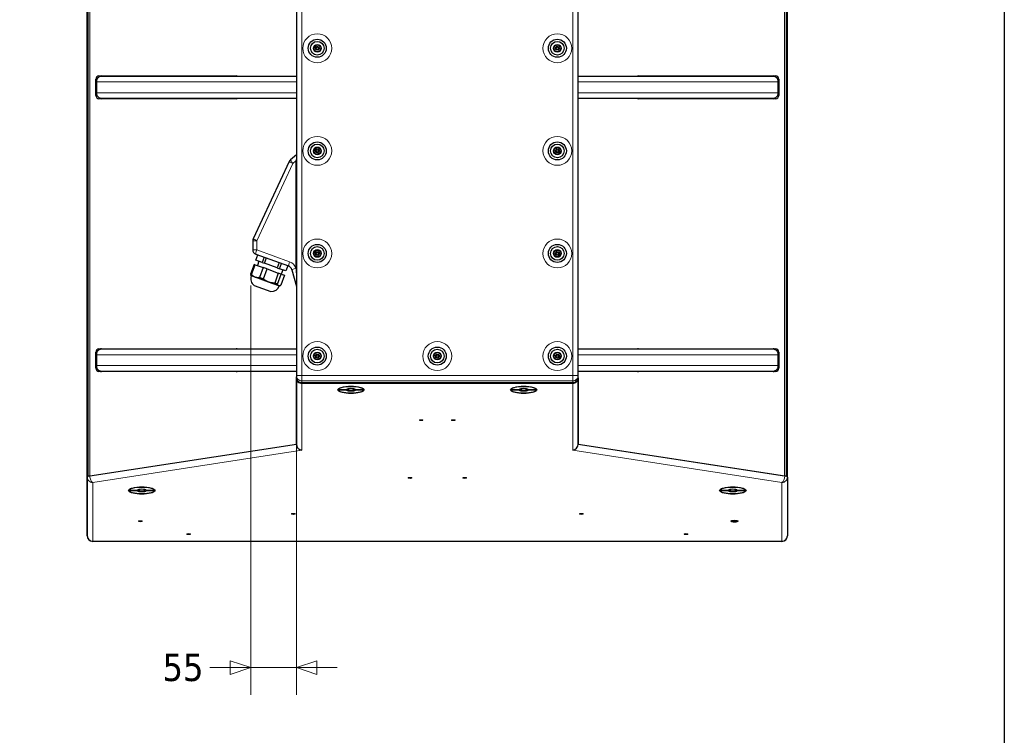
# Model space of a CAD drawing. Header units: millimetres. Extents: x 90 to 4365, y 90 to 3088.
# Tile 40 of 41: x 3282 to 4365, y 1507 to 2294. Entities that reach past the tile are written whole.
import ezdxf

# ---------------------------------------------------------------- set-up
doc = ezdxf.new("R2010")
doc.units = ezdxf.units.MM
doc.header["$LTSCALE"] = 15
doc.layers.add('Border (ISO)', color=7, linetype='Continuous', lineweight=25)
doc.layers.add('Visibile (ISO)', color=7, linetype='Continuous', lineweight=25)
doc.layers.add('Quota (ISO)', color=7, linetype='Continuous', lineweight=15, true_color=0x008000)
doc.layers.add('Visibile sottile (ISO)', color=9, linetype='Continuous', lineweight=18, true_color=0x808080)
doc.styles.add('Testo nota (ISO)', font='tahoma.ttf')
doc.dimstyles.new('Default (ISO)', dxfattribs={"dimscale": 15, "dimtxt": 2, "dimasz": 1.5, "dimexe": 2, "dimexo": 0.5, "dimgap": 0.5, "dimtad": 1, "dimtoh": 1, "dimrnd": 1e-08, "dimtxsty": 'Testo nota (ISO)', "dimblk": 'Filled-1', "dimcen": 0.09, "dimdle": 10, "dimclrd": 256, "dimclre": 256, "dimclrt": 256, "dimazin": 2, "dimtfac": 0.75, "dimtmove": 0, "dimatfit": 3, "dimfxl": 0, "dimtolj": 1, "dimtzin": 0, "dimlwd": -1, "dimlwe": -1, "dimarcsym": 0})

# ---------------------------------------------------------------- blocks, each defined once
blk = doc.blocks.new('Bordi Bordo di default')
at = {"layer": 'Border (ISO)', "flags": 128}
blk.add_lwpolyline([(6, 6), (6, 204), (291, 204), (291, 6), (6, 6)], dxfattribs=at)
blk = doc.blocks.new('Filled-1')
at = {"color": 0}
for p, q in [((0, 0), (-1, 0.333)), ((-1, 0.333), (-1, -0.333)), ((-1, 0), (0, 0)), ((-1, -0.333), (0, 0))]:
    blk.add_line(p, q, dxfattribs=at)
at = {"color": 0, "flags": 128}
blk.add_lwpolyline([(-1, -0.333), (0, 0), (-1, 0.333), (-1, -0.333)], dxfattribs=at)
at = {"color": 0}
blk.add_solid([(-1, -0.333), (0, 0), (-1, 0.333), (-1, -0.333)], dxfattribs=at)
blk = doc.blocks.new('*D31')
at = {"layer": 'Defpoints', "color": 0, "transparency": 16777216}
for p in [(3536.3, 2009.4), (3586.4, 1902.9), (3586.4, 1581.7)]:
    blk.add_point(p, dxfattribs=at)
at = {"layer": 'Quota (ISO)', "transparency": 16777216}
for p, q in [((3536.3, 2001.9), (3536.3, 1551.7)), ((3586.4, 1895.4), (3586.4, 1551.7)), ((3513.8, 1581.7), (3491.3, 1581.7)), ((3586.4, 1581.7), (3536.3, 1581.7)), ((3608.9, 1581.7), (3631.4, 1581.7))]:
    blk.add_line(p, q, dxfattribs=at)
at = {"layer": 'Quota (ISO)', "transparency": 16777216, "xscale": 22.5, "yscale": 22.5, "zscale": 22.5}
blk.add_blockref('Filled-1', (3536.3, 1581.7), dxfattribs=at)
at = {"layer": 'Quota (ISO)', "transparency": 16777216, "xscale": 22.5, "yscale": 22.5, "zscale": 22.5, "rotation": 180}
blk.add_blockref('Filled-1', (3586.4, 1581.7), dxfattribs=at)
at = {"layer": 'Quota (ISO)', "transparency": 16777216, "insert": (3428, 1581.7), "char_height": 30, "attachment_point": 4, "style": 'Testo nota (ISO)'}
blk.add_mtext('\\A1; 55', dxfattribs=at)

msp = doc.modelspace()

# ---------------------------------------------------------------- linework, layer by layer
at = {"layer": 'Visibile (ISO)'}
for p, q in [((3356.444, 1791.066), (3356.444, 2648.43)), ((3357.247, 2647.654), (3357.247, 1791.842)), ((3357.247, 2647.654), (3357.247, 1791.842)), ((4125.64, 2647.654), (4125.64, 1791.842)), ((4125.64, 1791.842), (4125.64, 2647.654)), ((4126.444, 1791.066), (4126.444, 2648.43)), ((3586.444, 2511.27), (3586.444, 1902.878)), ((3896.444, 1902.878), (3896.444, 2511.27)), ((3607.182, 2263.135), (3608.715, 2264.862)), ((3608.715, 2264.862), (3610.977, 2264.397)), ((3610.977, 2264.397), (3611.706, 2262.205)), ((3871.182, 2263.135), (3872.715, 2264.862)), ((3872.715, 2264.862), (3874.977, 2264.397)), ((3874.977, 2264.397), (3875.706, 2262.205)), ((3607.91, 2260.944), (3607.182, 2263.135)), ((3610.172, 2260.479), (3607.91, 2260.944)), ((3611.706, 2262.205), (3610.172, 2260.479)), ((3871.91, 2260.944), (3871.182, 2263.135)), ((3874.172, 2260.479), (3871.91, 2260.944)), ((3875.706, 2262.205), (3874.172, 2260.479)), ((3369.128, 2232.248), (3520.329, 2232.248)), ((3586.444, 2231.748), (3371.784, 2231.748)), ((4111.103, 2231.748), (3896.444, 2231.748)), ((3962.558, 2232.248), (4113.759, 2232.248)), ((3366.011, 2210.848), (3366.011, 2228.648)), ((3366.444, 2225.748), (3366.444, 2213.748)), ((4116.444, 2213.748), (4116.444, 2225.748)), ((4116.877, 2228.648), (4116.877, 2210.848)), ((3520.329, 2207.248), (3369.128, 2207.248)), ((3371.784, 2207.748), (3586.444, 2207.748)), ((3896.444, 2207.748), (4111.103, 2207.748)), ((4113.759, 2207.248), (3962.558, 2207.248)), ((3586.444, 2145.469), (3579.855, 2139.94)), ((3607.182, 2150.335), (3608.715, 2152.062)), ((3607.91, 2148.144), (3607.182, 2150.335)), ((3610.172, 2147.679), (3607.91, 2148.144)), ((3608.715, 2152.062), (3610.977, 2151.597)), ((3611.706, 2149.405), (3610.172, 2147.679)), ((3610.977, 2151.597), (3611.706, 2149.405)), ((3871.182, 2150.335), (3872.715, 2152.062)), ((3871.91, 2148.144), (3871.182, 2150.335)), ((3874.172, 2147.679), (3871.91, 2148.144)), ((3872.715, 2152.062), (3874.977, 2151.597)), ((3875.706, 2149.405), (3874.172, 2147.679)), ((3874.977, 2151.597), (3875.706, 2149.405)), ((3578.537, 2138.223), (3538.912, 2053.246)), ((3538.444, 2051.133), (3538.444, 2041.148)), ((3541.734, 2036.45), (3577.761, 2023.337)), ((3607.182, 2037.535), (3608.715, 2039.262)), ((3607.91, 2035.344), (3607.182, 2037.535)), ((3608.715, 2039.262), (3610.977, 2038.797)), ((3611.706, 2036.605), (3610.172, 2034.879)), ((3610.977, 2038.797), (3611.706, 2036.605)), ((3871.182, 2037.535), (3872.715, 2039.262)), ((3871.91, 2035.344), (3871.182, 2037.535)), ((3872.715, 2039.262), (3874.977, 2038.797)), ((3875.706, 2036.605), (3874.172, 2034.879)), ((3874.977, 2038.797), (3875.706, 2036.605)), ((3540.12, 2025.118), (3536.136, 2014.173)), ((3541.166, 2024.738), (3540.12, 2025.118)), ((3541.962, 2029.769), (3544.083, 2035.595)), ((3548.81, 2027.276), (3541.962, 2029.769)), ((3545.251, 2028.572), (3543.541, 2023.873)), ((3550.93, 2033.102), (3548.81, 2027.276)), ((3548.81, 2027.276), (3551.559, 2026.276)), ((3551.559, 2026.276), (3553.68, 2032.102)), ((3565.255, 2021.291), (3551.559, 2026.276)), ((3567.375, 2027.117), (3565.255, 2021.291)), ((3568.004, 2020.29), (3570.124, 2026.117)), ((3610.172, 2034.879), (3607.91, 2035.344)), ((3874.172, 2034.879), (3871.91, 2035.344)), ((3537.182, 2013.792), (3541.166, 2024.738)), ((3541.166, 2024.738), (3550.021, 2021.515)), ((3550.021, 2021.515), (3546.037, 2010.569)), ((3554.202, 2019.993), (3550.021, 2021.515)), ((3550.218, 2009.047), (3554.202, 2019.993)), ((3554.202, 2019.993), (3566.597, 2015.481)), ((3566.597, 2015.481), (3562.614, 2004.536)), ((3565.255, 2021.291), (3568.004, 2020.29)), ((3565.75, 2003.394), (3569.733, 2014.34)), ((3569.733, 2014.34), (3566.597, 2015.481)), ((3574.851, 2017.798), (3568.004, 2020.29)), ((3569.733, 2014.34), (3573.274, 2013.051)), ((3571.563, 2018.995), (3569.852, 2014.297)), ((3576.972, 2023.624), (3574.851, 2017.798)), ((3581.504, 2019.252), (3586.444, 2000.817)), ((3536.84, 2012.478), (3536.44, 2013.336)), ((3541.147, 2010.91), (3536.84, 2012.478)), ((3555.954, 2005.521), (3541.147, 2010.91)), ((3567.057, 2001.48), (3555.954, 2005.521)), ((3573.274, 2013.051), (3569.29, 2002.106)), ((3540.173, 2001.9), (3558.309, 1995.299)), ((3567.661, 2001.26), (3567.057, 2001.48)), ((3567.661, 2001.26), (3568.519, 2001.66)), ((3366.011, 1910.848), (3366.011, 1928.648)), ((3369.128, 1932.248), (3520.329, 1932.248)), ((3586.444, 1931.748), (3371.784, 1931.748)), ((4111.103, 1931.748), (3896.444, 1931.748)), ((3962.558, 1932.248), (4113.759, 1932.248)), ((4116.877, 1928.648), (4116.877, 1910.848)), ((3366.444, 1925.748), (3366.444, 1913.748)), ((3607.182, 1924.735), (3608.715, 1926.462)), ((3607.91, 1922.544), (3607.182, 1924.735)), ((3610.172, 1922.079), (3607.91, 1922.544)), ((3608.715, 1926.462), (3610.977, 1925.997)), ((3611.706, 1923.805), (3610.172, 1922.079)), ((3610.977, 1925.997), (3611.706, 1923.805)), ((3739.182, 1924.735), (3740.715, 1926.462)), ((3739.91, 1922.544), (3739.182, 1924.735)), ((3742.172, 1922.079), (3739.91, 1922.544)), ((3740.715, 1926.462), (3742.977, 1925.997)), ((3743.706, 1923.805), (3742.172, 1922.079)), ((3742.977, 1925.997), (3743.706, 1923.805)), ((3871.182, 1924.735), (3872.715, 1926.462)), ((3871.91, 1922.544), (3871.182, 1924.735)), ((3874.172, 1922.079), (3871.91, 1922.544)), ((3872.715, 1926.462), (3874.977, 1925.997)), ((3875.706, 1923.805), (3874.172, 1922.079)), ((3874.977, 1925.997), (3875.706, 1923.805)), ((4116.444, 1913.748), (4116.444, 1925.748)), ((3520.329, 1907.248), (3369.128, 1907.248)), ((3371.784, 1907.748), (3586.444, 1907.748)), ((3896.444, 1907.748), (4111.103, 1907.748)), ((4113.759, 1907.248), (3962.558, 1907.248)), ((3586.444, 1902.878), (3586.444, 1901.27)), ((3586.444, 1900.466), (3586.444, 1901.27)), ((3586.444, 1900.466), (3586.444, 1827.528)), ((3586.494, 1900.466), (3586.444, 1900.466)), ((3586.444, 1900.466), (3586.494, 1900.466)), ((3586.444, 1827.528), (3586.444, 1900.466)), ((3592.444, 1895.059), (3890.444, 1895.059)), ((3896.393, 1900.466), (3896.444, 1900.466)), ((3896.393, 1900.466), (3896.444, 1900.466)), ((3896.444, 1901.27), (3896.444, 1902.878)), ((3896.444, 1900.466), (3896.444, 1901.27)), ((3896.444, 1900.466), (3896.444, 1827.528)), ((3896.444, 1827.528), (3896.444, 1900.466)), ((3890.444, 1894.255), (3592.444, 1894.255)), ((3632.479, 1887.421), (3641.545, 1887.421)), ((3641.545, 1886.903), (3632.479, 1886.903)), ((3633.967, 1889.074), (3632.956, 1888.133)), ((3642.377, 1887.915), (3642.377, 1887.687)), ((3650.51, 1887.687), (3650.51, 1887.915)), ((3651.343, 1887.421), (3660.408, 1887.421)), ((3660.408, 1886.903), (3651.343, 1886.903)), ((3658.92, 1889.074), (3659.932, 1888.133)), ((3822.479, 1887.421), (3831.545, 1887.421)), ((3831.545, 1886.903), (3822.479, 1886.903)), ((3823.967, 1889.074), (3822.956, 1888.133)), ((3832.377, 1887.915), (3832.377, 1887.687)), ((3840.51, 1887.687), (3840.51, 1887.915)), ((3841.343, 1887.421), (3850.408, 1887.421)), ((3850.408, 1886.903), (3841.343, 1886.903)), ((3848.92, 1889.074), (3849.932, 1888.133)), ((3359.365, 1792.399), (3586.444, 1827.528)), ((3359.444, 1792.411), (3586.444, 1827.528)), ((3896.444, 1827.528), (4123.444, 1792.411)), ((3896.444, 1827.528), (4123.522, 1792.399)), ((3356.444, 1726.513), (3356.444, 1791.066)), ((3356.444, 1791.019), (3356.444, 1726.567)), ((4126.444, 1791.066), (4126.444, 1726.513)), ((4126.444, 1791.019), (4126.444, 1726.567)), ((3402.479, 1776.758), (3411.545, 1776.758)), ((3411.545, 1776.24), (3402.479, 1776.24)), ((3403.967, 1778.411), (3402.956, 1777.47)), ((3412.377, 1777.252), (3412.377, 1777.024)), ((3420.51, 1777.024), (3420.51, 1777.252)), ((3421.343, 1776.758), (3430.408, 1776.758)), ((3430.408, 1776.24), (3421.343, 1776.24)), ((3428.92, 1778.411), (3429.932, 1777.47)), ((4052.479, 1776.758), (4061.545, 1776.758)), ((4061.545, 1776.24), (4052.479, 1776.24)), ((4053.967, 1778.411), (4052.956, 1777.47)), ((4062.377, 1777.252), (4062.377, 1777.024)), ((4070.51, 1777.024), (4070.51, 1777.252)), ((4071.343, 1776.758), (4080.408, 1776.758)), ((4080.408, 1776.24), (4071.343, 1776.24)), ((4078.92, 1778.411), (4079.932, 1777.47)), ((4067.045, 1742.962), (4067.047, 1743.085)), ((4067.173, 1742.346), (4067.186, 1743.114)), ((4069.215, 1743.019), (4069.213, 1743.093)), ((4069.342, 1742.403), (4069.333, 1742.899)), ((4120.444, 1720.513), (3362.444, 1720.513))]:
    msp.add_line(p, q, dxfattribs=at)
for centre, radius in [((3609.444, 2262.67), 9.9), ((3609.444, 2262.67), 7.5), ((3609.444, 2262.67), 4.25), ((3609.444, 2262.67), 3.75), ((3609.444, 2262.67), 1.25), ((3873.444, 2262.67), 9.9), ((3873.444, 2262.67), 7.5), ((3873.444, 2262.67), 4.25), ((3873.444, 2262.67), 3.75), ((3873.444, 2262.67), 1.25), ((3609.444, 2149.87), 9.9), ((3609.444, 2149.87), 7.5), ((3873.444, 2149.87), 9.9), ((3873.444, 2149.87), 7.5), ((3609.444, 2149.87), 4.25), ((3609.444, 2149.87), 3.75), ((3609.444, 2149.87), 1.25), ((3873.444, 2149.87), 4.25), ((3873.444, 2149.87), 3.75), ((3873.444, 2149.87), 1.25), ((3609.444, 2037.07), 9.9), ((3873.444, 2037.07), 9.9), ((3609.444, 2037.07), 7.5), ((3609.444, 2037.07), 4.25), ((3609.444, 2037.07), 3.75), ((3609.444, 2037.07), 1.25), ((3873.444, 2037.07), 7.5), ((3873.444, 2037.07), 4.25), ((3873.444, 2037.07), 3.75), ((3873.444, 2037.07), 1.25), ((3609.444, 1924.27), 9.9), ((3609.444, 1924.27), 7.5), ((3609.444, 1924.27), 4.25), ((3609.444, 1924.27), 3.75), ((3741.444, 1924.27), 9.9), ((3741.444, 1924.27), 7.5), ((3741.444, 1924.27), 4.25), ((3741.444, 1924.27), 3.75), ((3873.444, 1924.27), 9.9), ((3873.444, 1924.27), 7.5), ((3873.444, 1924.27), 4.25), ((3873.444, 1924.27), 3.75), ((3609.444, 1924.27), 1.25), ((3741.444, 1924.27), 1.25), ((3873.444, 1924.27), 1.25)]:
    msp.add_circle(centre, radius, dxfattribs=at)
for centre, radius, start, end in [((3583.069, 2136.11), 5, 130, 155), ((3543.444, 2051.133), 5, 155, 180), ((3543.444, 2041.148), 5, 180, 250), ((3575.708, 2017.699), 6, 15, 70), ((3545.42, 2009.355), 9.131, 160, 234.175089), ((3540.309, 2002.276), 0.4, 234.175089, 250), ((3558.446, 1995.675), 0.4, 250, 265.824911), ((3559.081, 2004.383), 9.131, 265.824911, 340), ((3362.444, 1726.513), 6, 180, 270), ((4120.444, 1726.513), 6, 270, 0)]:
    msp.add_arc(centre, radius, start, end, dxfattribs=at)
for centre, major_axis, ratio, start_param, end_param in [((3369.128, 2228.648), (0, 3.6), 0.8660254, 0, 1.57079633), ((3372.128, 2228.648), (0, 3.6), 0.8660254, 0, 0.66602641), ((3520.329, 2228.648), (0, 3.6), 0.8660254, 5.74984006, 6.28318531), ((3962.558, 2228.648), (0, 3.6), 0.8660254, 0, 0.53334525), ((4110.759, 2228.648), (0, 3.6), 0.8660254, 5.6171589, 6.28318531), ((4113.759, 2228.648), (0, 3.6), 0.8660254, 4.71238898, 6.28318531), ((3369.128, 2210.848), (0, -3.6), 0.8660254, 4.71238898, 6.28318531), ((4113.759, 2210.848), (0, -3.6), 0.8660254, 0, 1.57079633), ((3372.128, 2210.848), (0, -3.6), 0.8660254, 5.6171589, 6.28318531), ((3520.329, 2210.848), (0, -3.6), 0.8660254, 0, 0.53334525), ((3962.558, 2210.848), (0, -3.6), 0.8660254, 5.74984006, 6.28318531), ((4110.759, 2210.848), (0, -3.6), 0.8660254, 0, 0.66602641), ((3369.128, 1928.648), (0, 3.6), 0.8660254, 0, 1.57079633), ((3372.128, 1928.648), (0, 3.6), 0.8660254, 0, 0.66602641), ((3520.329, 1928.648), (0, 3.6), 0.8660254, 5.74984006, 6.28318531), ((3962.558, 1928.648), (0, 3.6), 0.8660254, 0, 0.53334525), ((4110.759, 1928.648), (0, 3.6), 0.8660254, 5.6171589, 6.28318531), ((4113.759, 1928.648), (0, 3.6), 0.8660254, 4.71238898, 6.28318531), ((3369.128, 1910.848), (0, -3.6), 0.8660254, 4.71238898, 6.28318531), ((3372.128, 1910.848), (0, -3.6), 0.8660254, 5.6171589, 6.28318531), ((3520.329, 1910.848), (0, -3.6), 0.8660254, 0, 0.53334525), ((3962.558, 1910.848), (0, -3.6), 0.8660254, 5.74984006, 6.28318531), ((4110.759, 1910.848), (0, -3.6), 0.8660254, 0, 0.66602641), ((4113.759, 1910.848), (0, -3.6), 0.8660254, 0, 1.57079633), ((3592.444, 1901.27), (0, -6.212), 0.96592583, 4.71238898, 6.28318531), ((3592.444, 1900.466), (0, -6.212), 0.96592583, 4.71238898, 6.28318531), ((3890.444, 1901.27), (0, -6.212), 0.96592583, 0, 1.57079633), ((3890.444, 1900.466), (0, -6.212), 0.96592583, 0, 1.57079633), ((3646.444, 1887.162), (-14, 0), 0.25881905, 3.2130821, 6.21169586), ((3646.444, 1887.162), (14, 0), 0.25881905, 3.2130821, 6.21169586), ((3646.444, 1887.162), (-5, 0), 0.25881905, 3.34295057, 6.08182739), ((3646.444, 1887.162), (5, 0), 0.25881905, 3.34295057, 6.08182739), ((3646.444, 1887.946), (-4.188, 0), 0.25881905, 0.2411067, 2.90048595), ((3836.444, 1887.162), (-14, 0), 0.25881905, 3.2130821, 6.21169586), ((3836.444, 1887.162), (14, 0), 0.25881905, 3.2130821, 6.21169586), ((3836.444, 1887.162), (-5, 0), 0.25881905, 3.34295057, 6.08182739), ((3836.444, 1887.162), (5, 0), 0.25881905, 3.34295057, 6.08182739), ((3836.444, 1887.946), (-4.188, 0), 0.25881905, 0.2411067, 2.90048595), ((3592.444, 1826.647), (4.834, -4.143), 0.85794462, 3.77570078, 5.3464971), ((3890.444, 1826.647), (4.834, 4.143), 0.85794462, 4.07828086, 5.64907718), ((3362.444, 1791.066), (-6, 0), 0.25881905, 5.2511281, 6.28318531), ((4120.444, 1791.066), (6, 0), 0.25881905, 0, 1.03205721), ((3416.444, 1776.499), (-14, 0), 0.25881905, 3.2130821, 6.21169586), ((3416.444, 1776.499), (14, 0), 0.25881905, 3.2130821, 6.21169586), ((3416.444, 1776.499), (-5, 0), 0.25881905, 3.34295057, 6.08182739), ((3416.444, 1776.499), (5, 0), 0.25881905, 3.34295057, 6.08182739), ((3416.444, 1777.283), (-4.188, 0), 0.25881905, 0.2411067, 2.90048595), ((4066.444, 1776.499), (-14, 0), 0.25881905, 3.2130821, 6.21169586), ((4066.444, 1776.499), (14, 0), 0.25881905, 3.2130821, 6.21169586), ((4066.444, 1776.499), (-5, 0), 0.25881905, 3.34295057, 6.08182739), ((4066.444, 1776.499), (5, 0), 0.25881905, 3.34295057, 6.08182739), ((4066.444, 1777.283), (-4.188, 0), 0.25881905, 0.2411067, 2.90048595), ((4066.525, 1742.661), (-0.279, 0), 0.25881905, 5.08343692, 7.59008978), ((4066.07, 1742.963), (0.975, 0), 0.25881905, 5.08343692, 6.54289223), ((4066.198, 1742.347), (0.975, 0), 0.25881905, 6.13063447, 7.59008978), ((4067.282, 1743.046), (-0.279, 0), 0.25881905, 4.03623936, 6.54289223), ((4067.437, 1742.298), (-0.279, 0), 0.25881905, 6.13063447, 8.63728733), ((4068.066, 1743.299), (0.975, 0), 0.25881905, 4.03624125, 5.49569279), ((4068.321, 1742.068), (-0.975, 0), 0.25881905, 4.03623936, 5.49569468), ((4068.951, 1743.069), (0.279, 0), 0.25881905, 6.13063636, 8.63728544), ((4069.106, 1742.321), (0.279, 0), 0.25881905, 4.03623936, 6.54289223), ((4070.19, 1743.02), (-0.975, 0), 0.25881905, 6.13063447, 7.59008978), ((4070.317, 1742.404), (-0.975, 0), 0.25881905, 5.08343692, 6.54289223), ((4069.863, 1742.707), (0.279, 0), 0.25881905, 5.08343692, 7.59008978)]:
    msp.add_ellipse(centre, major_axis=major_axis, ratio=ratio, start_param=start_param, end_param=end_param, dxfattribs=at)
for centre, major_axis in [((3646.444, 1887.162), (14.5, 0)), ((3836.444, 1887.162), (14.5, 0)), ((3723.694, 1853.803), (-2, 0)), ((3759.194, 1853.803), (-2, 0)), ((3711.444, 1790.308), (-2, 0)), ((3771.444, 1790.308), (-2, 0)), ((3416.444, 1776.499), (14.5, 0)), ((4066.444, 1776.499), (14.5, 0)), ((3583.144, 1750.713), (-2, 0)), ((3899.744, 1750.713), (-2, 0)), ((4068.194, 1742.684), (3.95, 0)), ((3414.694, 1742.684), (-2, 0)), ((4068.194, 1742.684), (-2, 0)), ((3468.108, 1728.6), (-2, 0)), ((4014.779, 1728.6), (-2, 0))]:
    msp.add_ellipse(centre, major_axis=major_axis, ratio=0.25881905, dxfattribs=at)
for points, knots in [([(3371.784, 2231.748), (3371.452, 2231.748), (3371.089, 2231.711), (3370.377, 2231.55), (3370.029, 2231.427), (3369.417, 2231.139), (3369.097, 2230.949), (3368.5, 2230.496), (3368.221, 2230.233), (3367.758, 2229.707), (3367.529, 2229.396), (3367.134, 2228.725), (3366.967, 2228.365), (3366.719, 2227.683), (3366.613, 2227.3), (3366.476, 2226.516), (3366.444, 2226.115), (3366.444, 2225.748)], [0.900836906, 0.900836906, 0.900836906, 0.900836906, 1.015979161, 1.015979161, 1.131121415, 1.131121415, 1.244688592, 1.244688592, 1.358255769, 1.358255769, 1.469919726, 1.469919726, 1.581583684, 1.581583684, 1.69168334, 1.69168334, 1.801782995, 1.801782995, 1.801782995, 1.801782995]), ([(4116.444, 2225.748), (4116.444, 2226.115), (4116.412, 2226.516), (4116.274, 2227.3), (4116.169, 2227.683), (4115.92, 2228.365), (4115.754, 2228.725), (4115.358, 2229.396), (4115.129, 2229.707), (4114.666, 2230.233), (4114.388, 2230.496), (4113.79, 2230.949), (4113.47, 2231.139), (4112.859, 2231.427), (4112.51, 2231.55), (4111.799, 2231.711), (4111.436, 2231.748), (4111.103, 2231.748)], [1.801782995, 1.801782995, 1.801782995, 1.801782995, 1.911882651, 1.911882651, 2.021982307, 2.021982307, 2.133646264, 2.133646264, 2.245310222, 2.245310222, 2.358877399, 2.358877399, 2.472444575, 2.472444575, 2.58758683, 2.58758683, 2.702729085, 2.702729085, 2.702729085, 2.702729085]), ([(3366.444, 2213.748), (3366.444, 2213.381), (3366.476, 2212.98), (3366.613, 2212.196), (3366.719, 2211.813), (3366.967, 2211.131), (3367.134, 2210.771), (3367.529, 2210.1), (3367.758, 2209.789), (3368.221, 2209.263), (3368.5, 2209), (3369.097, 2208.547), (3369.417, 2208.357), (3370.029, 2208.069), (3370.377, 2207.946), (3371.089, 2207.785), (3371.452, 2207.748), (3371.784, 2207.748)], [1.801782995, 1.801782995, 1.801782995, 1.801782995, 1.911882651, 1.911882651, 2.021982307, 2.021982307, 2.133646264, 2.133646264, 2.245310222, 2.245310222, 2.358877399, 2.358877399, 2.472444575, 2.472444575, 2.58758683, 2.58758683, 2.702729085, 2.702729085, 2.702729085, 2.702729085]), ([(4111.103, 2207.748), (4111.436, 2207.748), (4111.799, 2207.785), (4112.51, 2207.946), (4112.859, 2208.069), (4113.47, 2208.357), (4113.79, 2208.547), (4114.388, 2209), (4114.666, 2209.263), (4115.129, 2209.789), (4115.358, 2210.1), (4115.754, 2210.771), (4115.92, 2211.131), (4116.169, 2211.813), (4116.274, 2212.196), (4116.412, 2212.98), (4116.444, 2213.381), (4116.444, 2213.748)], [0.900836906, 0.900836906, 0.900836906, 0.900836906, 1.015979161, 1.015979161, 1.131121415, 1.131121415, 1.244688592, 1.244688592, 1.358255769, 1.358255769, 1.469919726, 1.469919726, 1.581583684, 1.581583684, 1.69168334, 1.69168334, 1.801782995, 1.801782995, 1.801782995, 1.801782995]), ([(3371.784, 1931.748), (3371.452, 1931.748), (3371.089, 1931.711), (3370.377, 1931.55), (3370.029, 1931.427), (3369.417, 1931.139), (3369.097, 1930.949), (3368.5, 1930.496), (3368.221, 1930.233), (3367.758, 1929.707), (3367.529, 1929.396), (3367.134, 1928.725), (3366.967, 1928.365), (3366.719, 1927.683), (3366.613, 1927.3), (3366.476, 1926.516), (3366.444, 1926.115), (3366.444, 1925.748)], [0.900836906, 0.900836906, 0.900836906, 0.900836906, 1.015979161, 1.015979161, 1.131121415, 1.131121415, 1.244688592, 1.244688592, 1.358255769, 1.358255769, 1.469919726, 1.469919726, 1.581583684, 1.581583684, 1.69168334, 1.69168334, 1.801782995, 1.801782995, 1.801782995, 1.801782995]), ([(4116.444, 1925.748), (4116.444, 1926.115), (4116.412, 1926.516), (4116.274, 1927.3), (4116.169, 1927.683), (4115.92, 1928.365), (4115.754, 1928.725), (4115.358, 1929.396), (4115.129, 1929.707), (4114.666, 1930.233), (4114.388, 1930.496), (4113.79, 1930.949), (4113.47, 1931.139), (4112.859, 1931.427), (4112.51, 1931.55), (4111.799, 1931.711), (4111.436, 1931.748), (4111.103, 1931.748)], [1.801782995, 1.801782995, 1.801782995, 1.801782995, 1.911882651, 1.911882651, 2.021982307, 2.021982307, 2.133646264, 2.133646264, 2.245310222, 2.245310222, 2.358877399, 2.358877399, 2.472444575, 2.472444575, 2.58758683, 2.58758683, 2.702729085, 2.702729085, 2.702729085, 2.702729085]), ([(3366.444, 1913.748), (3366.444, 1913.381), (3366.476, 1912.98), (3366.613, 1912.196), (3366.719, 1911.813), (3366.967, 1911.131), (3367.134, 1910.771), (3367.529, 1910.1), (3367.758, 1909.789), (3368.221, 1909.263), (3368.5, 1909), (3369.097, 1908.547), (3369.417, 1908.357), (3370.029, 1908.069), (3370.377, 1907.946), (3371.089, 1907.785), (3371.452, 1907.748), (3371.784, 1907.748)], [1.801782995, 1.801782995, 1.801782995, 1.801782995, 1.911882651, 1.911882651, 2.021982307, 2.021982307, 2.133646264, 2.133646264, 2.245310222, 2.245310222, 2.358877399, 2.358877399, 2.472444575, 2.472444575, 2.58758683, 2.58758683, 2.702729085, 2.702729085, 2.702729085, 2.702729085]), ([(4111.103, 1907.748), (4111.436, 1907.748), (4111.799, 1907.785), (4112.51, 1907.946), (4112.859, 1908.069), (4113.47, 1908.357), (4113.79, 1908.547), (4114.388, 1909), (4114.666, 1909.263), (4115.129, 1909.789), (4115.358, 1910.1), (4115.754, 1910.771), (4115.92, 1911.131), (4116.169, 1911.813), (4116.274, 1912.196), (4116.412, 1912.98), (4116.444, 1913.381), (4116.444, 1913.748)], [0.900836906, 0.900836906, 0.900836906, 0.900836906, 1.015979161, 1.015979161, 1.131121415, 1.131121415, 1.244688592, 1.244688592, 1.358255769, 1.358255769, 1.469919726, 1.469919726, 1.581583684, 1.581583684, 1.69168334, 1.69168334, 1.801782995, 1.801782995, 1.801782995, 1.801782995])]:
    msp.add_open_spline(points, degree=3, knots=knots, dxfattribs=at)
for points, weights in [([(3537.182, 2013.792), (3536.555, 2013.698), (3536.136, 2014.173)], [1.32949699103, 1.34095755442, 1.32949699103]), ([(3536.136, 2014.173), (3536.272, 2013.695), (3536.44, 2013.336)], [1.08097344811, 1.07492134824, 1.06515483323]), ([(3541.147, 2010.91), (3539.021, 2011.684), (3537.182, 2013.792)], [1, 1.06090587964, 1.08097344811]), ([(3546.037, 2010.569), (3543.273, 2010.136), (3541.147, 2010.91)], [1.08097344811, 1.06090587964, 1]), ([(3550.218, 2009.047), (3548.024, 2009.524), (3546.037, 2010.569)], [1.32949699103, 1.34095755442, 1.32949699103]), ([(3555.954, 2005.521), (3552.978, 2006.604), (3550.218, 2009.047)], [1, 1.06090587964, 1.08097344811]), ([(3562.614, 2004.536), (3558.93, 2004.438), (3555.954, 2005.521)], [1.08097344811, 1.06090587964, 1]), ([(3565.75, 2003.394), (3564.078, 2003.681), (3562.614, 2004.536)], [1.32949699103, 1.34095755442, 1.32949699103]), ([(3567.057, 2001.48), (3566.207, 2001.789), (3565.75, 2003.394)], [1, 1.06090587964, 1.08097344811]), ([(3569.29, 2002.106), (3567.907, 2001.17), (3567.057, 2001.48)], [1.08097344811, 1.06090587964, 1]), ([(3632.479, 1886.903), (3632.753, 1887.167), (3633.017, 1887.421)], [1, 1.00075643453, 1.00113008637]), ([(3642.377, 1887.687), (3641.997, 1887.332), (3641.545, 1886.903)], [1, 1.00412650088, 1]), ([(3641.545, 1887.421), (3641.633, 1887.504), (3641.718, 1887.585)], [1, 1.00080153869, 1.00129169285]), ([(3651.343, 1886.903), (3650.89, 1887.332), (3650.51, 1887.687)], [1, 1.00412650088, 1]), ([(3651.169, 1887.585), (3651.254, 1887.504), (3651.343, 1887.421)], [1.00129169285, 1.00080153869, 1]), ([(3659.871, 1887.421), (3660.134, 1887.167), (3660.408, 1886.903)], [1.00113008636, 1.00075643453, 1]), ([(3822.479, 1886.903), (3822.753, 1887.167), (3823.017, 1887.421)], [1, 1.00075643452, 1.00113008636]), ([(3832.377, 1887.687), (3831.997, 1887.332), (3831.545, 1886.903)], [1, 1.00412650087, 1]), ([(3831.545, 1887.421), (3831.633, 1887.504), (3831.718, 1887.585)], [1, 1.00080153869, 1.00129169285]), ([(3841.343, 1886.903), (3840.89, 1887.332), (3840.51, 1887.687)], [1, 1.00412650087, 1]), ([(3841.169, 1887.585), (3841.254, 1887.504), (3841.343, 1887.421)], [1.00129169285, 1.0008015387, 1]), ([(3849.871, 1887.421), (3850.134, 1887.167), (3850.408, 1886.903)], [1.00113008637, 1.00075643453, 1]), ([(3402.479, 1776.24), (3402.753, 1776.504), (3403.017, 1776.758)], [1, 1.00075643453, 1.00113008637]), ([(3412.377, 1777.024), (3411.997, 1776.669), (3411.545, 1776.24)], [1, 1.00412650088, 1]), ([(3411.545, 1776.758), (3411.633, 1776.841), (3411.718, 1776.922)], [1, 1.00080153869, 1.00129169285]), ([(3421.343, 1776.24), (3420.89, 1776.669), (3420.51, 1777.024)], [1, 1.00412650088, 1]), ([(3421.169, 1776.922), (3421.254, 1776.841), (3421.343, 1776.758)], [1.00129169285, 1.00080153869, 1]), ([(3429.871, 1776.758), (3430.134, 1776.504), (3430.408, 1776.24)], [1.00113008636, 1.00075643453, 1]), ([(4052.479, 1776.24), (4052.753, 1776.504), (4053.017, 1776.758)], [1, 1.00075643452, 1.00113008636]), ([(4062.377, 1777.024), (4061.997, 1776.669), (4061.545, 1776.24)], [1, 1.00412650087, 1]), ([(4061.545, 1776.758), (4061.633, 1776.841), (4061.718, 1776.922)], [1, 1.00080153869, 1.00129169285]), ([(4071.343, 1776.24), (4070.89, 1776.669), (4070.51, 1777.024)], [1, 1.00412650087, 1]), ([(4071.169, 1776.922), (4071.254, 1776.841), (4071.343, 1776.758)], [1.00129169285, 1.0008015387, 1]), ([(4079.871, 1776.758), (4080.134, 1776.504), (4080.408, 1776.24)], [1.00113008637, 1.00075643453, 1])]:
    msp.add_rational_spline(points, weights, degree=2, dxfattribs=at)
at = {"layer": 'Visibile sottile (ISO)'}
for p, q in [((3359.444, 2647.085), (3359.444, 1792.411)), ((4123.444, 1792.411), (4123.444, 2647.085)), ((3592.444, 1902.878), (3592.444, 2511.27)), ((3890.444, 2511.27), (3890.444, 1902.878)), ((3366.011, 2228.648), (3367.109, 2228.648)), ((3366.444, 2225.748), (3586.444, 2225.748)), ((3896.444, 2225.748), (4116.444, 2225.748)), ((4115.778, 2228.648), (4116.877, 2228.648)), ((3367.109, 2210.848), (3366.011, 2210.848)), ((3586.444, 2213.748), (3366.444, 2213.748)), ((4116.444, 2213.748), (3896.444, 2213.748)), ((4116.877, 2210.848), (4115.778, 2210.848)), ((3543.008, 2051.133), (3582.633, 2136.11)), ((3582.633, 2136.11), (3585.933, 2138.879)), ((3586.444, 2138.879), (3585.933, 2138.879)), ((3585.933, 2138.879), (3585.933, 2020.414)), ((3543.008, 2051.133), (3538.444, 2051.133)), ((3543.008, 2041.148), (3543.008, 2051.133)), ((3538.444, 2041.148), (3543.008, 2041.148)), ((3579.035, 2028.036), (3543.008, 2041.148)), ((3585.933, 2020.414), (3585.898, 2020.546)), ((3585.933, 2020.414), (3586.444, 2020.414)), ((3540.075, 2001.952), (3558.416, 1995.276)), ((3366.011, 1928.648), (3367.109, 1928.648)), ((4115.778, 1928.648), (4116.877, 1928.648)), ((3366.444, 1925.748), (3586.444, 1925.748)), ((3896.444, 1925.748), (4116.444, 1925.748)), ((3367.109, 1910.848), (3366.011, 1910.848)), ((3586.444, 1913.748), (3366.444, 1913.748)), ((4116.444, 1913.748), (3896.444, 1913.748)), ((4116.877, 1910.848), (4115.778, 1910.848)), ((3586.444, 1902.878), (3592.444, 1902.878)), ((3592.444, 1902.878), (3592.444, 1897.082)), ((3890.444, 1902.878), (3592.444, 1902.878)), ((3592.444, 1897.082), (3890.444, 1897.082)), ((3592.444, 1895.059), (3592.444, 1897.082)), ((3890.444, 1902.878), (3896.444, 1902.878)), ((3890.444, 1897.082), (3890.444, 1902.878)), ((3890.444, 1897.082), (3890.444, 1895.059)), ((3592.444, 1894.255), (3592.444, 1820.852)), ((3890.444, 1820.852), (3890.444, 1894.255)), ((3592.444, 1820.852), (3362.444, 1785.27)), ((4120.444, 1785.27), (3890.444, 1820.852)), ((3362.444, 1785.27), (3362.444, 1720.717)), ((4120.444, 1720.717), (4120.444, 1785.27)), ((4066.452, 1742.591), (4066.453, 1742.731)), ((4067.012, 1743.028), (4067.013, 1743.065)), ((4067.633, 1742.247), (4067.623, 1743.075)), ((4068.931, 1742.265), (4068.941, 1743.141)), ((4069.226, 1743.058), (4069.226, 1743.081)), ((4069.964, 1742.64), (4069.963, 1742.774)), ((3362.444, 1720.717), (3362.444, 1720.513)), ((3362.444, 1720.717), (4120.444, 1720.717)), ((4120.444, 1720.513), (4120.444, 1720.717))]:
    msp.add_line(p, q, dxfattribs=at)
for centre in [(3609.444, 2262.67), (3873.444, 2262.67), (3609.444, 2149.87), (3873.444, 2149.87), (3609.444, 2037.07), (3873.444, 2037.07), (3609.444, 1924.27), (3741.444, 1924.27), (3873.444, 1924.27)]:
    msp.add_circle(centre, 15.9, dxfattribs=at)
msp.add_arc((3575.273, 2017.699), 11, 15, 70, dxfattribs=at)
for centre, major_axis, ratio, start_param, end_param in [((3583.069, 2136.11), (-4.532, 2.113), 0.03694906, 0, 1.49172403), ((3583.069, 2136.11), (-3.214, 3.83), 0.06687019, 0, 1.51474435), ((3585.694, 2138.312), (1.77, 8.011), 0.01366004, 4.78621433, 5.08733312), ((3543.444, 2051.133), (-4.532, 2.113), 0.03694906, 0, 1.49172403), ((3543.444, 2041.148), (-1.71, -4.698), 0.08193602, 4.74220242, 6.28318531), ((3579.471, 2028.036), (-1.71, -4.698), 0.08193602, 4.74220242, 6.28318531), ((3586.334, 2020.546), (-4.83, -1.294), 0.02263793, 4.79667472, 6.28318531), ((3585.694, 2022.935), (2.656, -29.232), 0.00036129, 1.28853669, 1.48442066), ((3592.444, 1902.878), (-6, 0), 0.96592583, 0, 1.57079633), ((3890.444, 1902.878), (6, 0), 0.96592583, 4.71238898, 6.28318531), ((3362.444, 1791.066), (-6, 0), 0.96592583, 0, 1.57079633), ((3362.444, 1791.066), (0.917, -5.929), 0.49557222, 4.4098089, 5.98060523), ((4120.444, 1791.066), (-0.917, -5.929), 0.49557222, 0.30258008, 1.8733764), ((4120.444, 1791.066), (6, 0), 0.96592583, 4.71238898, 6.28318531), ((3362.444, 1726.513), (-6, 0), 0.96592583, 0, 1.57079633), ((4120.444, 1726.513), (6, 0), 0.96592583, 4.71238898, 6.28318531)]:
    msp.add_ellipse(centre, major_axis=major_axis, ratio=ratio, start_param=start_param, end_param=end_param, dxfattribs=at)

# ---------------------------------------------------------------- block references
at = {"xscale": 15, "yscale": 15, "zscale": 15}
msp.add_blockref('Bordi Bordo di default', (0, 0), dxfattribs=at)

# ---------------------------------------------------------------- dimensions: what is measured, and where the dimension line sits
at = {"layer": 'Quota (ISO)'}
dim = msp.add_linear_dim(base=(3586.444, 1581.72), p1=(3536.289, 2009.355), p2=(3586.444, 1902.878), angle=180, text=' 55', dimstyle='Default (ISO)', override={"dimgap": 0.5, "dimtad": 0, "dimtoh": 0, "dimdec": 1, "dimtol": 0, "dimlim": 0, "dimtp": 0, "dimtm": 0, "dimtdec": 1, "dimtofl": 1, "dimatfit": 1}, dxfattribs=at)
dim.commit()
dim.dimension.update_dxf_attribs({"geometry": '*D31', "text_midpoint": (3455.894, 1581.72), "dimtype": 160})

doc.saveas('drawing.dxf')
